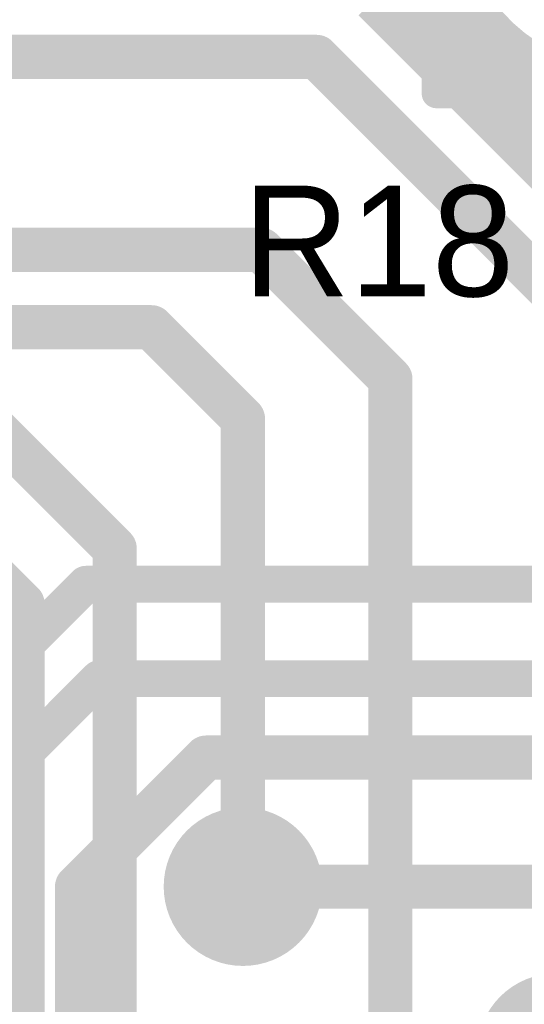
# Model space of a CAD drawing. Extents: x 7.17 to 14.1, y 4 to 11.75.
# Tile 101 of 219: x 9.1 to 9.23, y 7.4 to 7.67. Entities that reach past the tile are written whole.
import ezdxf

# ---------------------------------------------------------------- set-up
doc = ezdxf.new("R2010")
doc.units = 0
doc.layers.get('0').update_dxf_attribs({"linetype": 'CONTINUOUS'})
for name, color, linetype in [('BOTTOMLAYER', 5, 'CONTINUOUS'), ('BOTTOMSOLDER', 6, 'CONTINUOUS'), ('MECHANICAL1', 6, 'CONTINUOUS'), ('MULTILAYER', 9, 'CONTINUOUS'), ('TOPLAYER', 1, 'CONTINUOUS'), ('TOPOVERLAY', 2, 'CONTINUOUS'), ('TOPSOLDER', 216, 'CONTINUOUS')]:
    doc.layers.add(name, color=color, linetype=linetype)

# ---------------------------------------------------------------- blocks, each defined once
blk = doc.blocks.new('HDR5_99')
at = {"layer": 'BOTTOMSOLDER', "const_width": 0.0365}
blk.add_lwpolyline([(0.38175, 0, 1), (0.41825, 0, 1)], format="xyb", close=True, dxfattribs=at)
at = {"layer": 'MULTILAYER', "const_width": 0.0325}
blk.add_lwpolyline([(0.38375, 0, 1), (0.41625, 0, 1)], format="xyb", close=True, dxfattribs=at)
at = {"layer": 'TOPOVERLAY', "const_width": 0.008}
for points in [[(0.45, 0.05), (-0.05, 0.05)], [(0.45, 0.05), (0.45, -0.05)]]:
    blk.add_lwpolyline(points, dxfattribs=at)
at = {"layer": 'TOPOVERLAY', "const_width": 0.004}
blk.add_lwpolyline([(0.448, 0.05, 1), (0.452, 0.05, 1)], format="xyb", close=True, dxfattribs=at)
blk.add_lwpolyline([(0.448, 0.05, 1), (0.452, 0.05, 1)], format="xyb", close=True, dxfattribs=at)
at = {"layer": 'TOPSOLDER', "const_width": 0.0365}
blk.add_lwpolyline([(0.38175, 0, 1), (0.41825, 0, 1)], format="xyb", close=True, dxfattribs=at)

msp = doc.modelspace()

# ---------------------------------------------------------------- linework, layer by layer
at = {"layer": 'BOTTOMLAYER', "const_width": 0.008}
msp.add_lwpolyline([(9.306404, 7.695, -1.029446), (9.213482, 7.697697)], format="xyb", dxfattribs=at)
at = {"layer": 'BOTTOMLAYER'}
for points, const_width in [([(9.174515, 7.69), (9.339611, 7.524904)], 0.008), ([(9.181586, 7.69), (9.346682, 7.524904)], 0.008), ([(9.188657, 7.69), (9.353753, 7.524904)], 0.008), ([(9.195728, 7.69), (9.360824, 7.524904)], 0.008), ([(9.193972, 7.666621), (9.214136, 7.686784)], 0.008), ([(9.197508, 7.663085), (9.215528, 7.681106)], 0.008), ([(9.201043, 7.65955), (9.217472, 7.675979)], 0.008), ([(9.204579, 7.656014), (9.219885, 7.67132)], 0.008), ([(9.191579, 7.669014), (9.256515, 7.604078)], 0.008), ([(9.208115, 7.652479), (9.222718, 7.667082)], 0.008), ([(9.21165, 7.648943), (9.225943, 7.663236)], 0.008), ([(9.215186, 7.645408), (9.229551, 7.659773)], 0.008), ([(7.467405, 7.654904), (9.177405, 7.654904)], 0.012), ([(9.177405, 7.654904), (9.242405, 7.589904)], 0.012), ([(9.218721, 7.641872), (9.233543, 7.656694)], 0.008), ([(9.222257, 7.638336), (9.237936, 7.654016)], 0.008), ([(9.225792, 7.634801), (9.242765, 7.651774)], 0.008), ([(9.229328, 7.631265), (9.248089, 7.650026)], 0.008), ([(9.232863, 7.62773), (9.254009, 7.648875)], 0.008), ([(9.236399, 7.624194), (9.260712, 7.648507)], 0.008), ([(8.749804, 7.602582), (9.162405, 7.602582)], 0.012), ([(9.162405, 7.602582), (9.197405, 7.567582)], 0.012), ([(8.822604, 7.581596), (9.132604, 7.581596)], 0.012), ([(9.132604, 7.581596), (9.157405, 7.556795)], 0.012), ([(9.197405, 7.369904), (9.197405, 7.567582)], 0.012), ([(9.082604, 7.561596), (9.122604, 7.521596)], 0.012), ([(9.157405, 7.429904), (9.157405, 7.556795)], 0.012), ([(9.062604, 7.541596), (9.097604, 7.506596)], 0.012), ([(9.122604, 7.379705), (9.122604, 7.521596)], 0.012), ([(9.097604, 7.366596), (9.097604, 7.506596)], 0.012)]:
    msp.add_lwpolyline(points, dxfattribs=dict(at, const_width=const_width))
for points, const_width in [([(9.220718, 7.667082, 1), (9.224718, 7.667082, 1)], 0.004), ([(9.191972, 7.666621, 1), (9.195972, 7.666621, 1)], 0.004), ([(9.195508, 7.663085, 1), (9.199508, 7.663085, 1)], 0.004), ([(9.223943, 7.663236, 1), (9.227943, 7.663236, 1)], 0.004), ([(9.199043, 7.65955, 1), (9.203043, 7.65955, 1)], 0.004), ([(9.227551, 7.659773, 1), (9.231551, 7.659773, 1)], 0.004), ([(9.174405, 7.654904, 1), (9.180405, 7.654904, 1)], 0.006), ([(9.174405, 7.654904, 1), (9.180405, 7.654904, 1)], 0.006), ([(9.231543, 7.656694, 1), (9.235543, 7.656694, 1)], 0.004), ([(9.202579, 7.656014, 1), (9.206579, 7.656014, 1)], 0.004), ([(9.206114, 7.652479, 1), (9.210114, 7.652479, 1)], 0.004), ([(9.20965, 7.648943, 1), (9.21365, 7.648943, 1)], 0.004), ([(9.213186, 7.645408, 1), (9.217186, 7.645408, 1)], 0.004), ([(9.216721, 7.641872, 1), (9.220721, 7.641872, 1)], 0.004), ([(9.220257, 7.638336, 1), (9.224257, 7.638336, 1)], 0.004), ([(9.223792, 7.634801, 1), (9.227792, 7.634801, 1)], 0.004), ([(9.227328, 7.631265, 1), (9.231328, 7.631265, 1)], 0.004), ([(9.230863, 7.62773, 1), (9.234863, 7.62773, 1)], 0.004), ([(9.234399, 7.624194, 1), (9.238399, 7.624194, 1)], 0.004), ([(9.159405, 7.602582, 1), (9.165405, 7.602582, 1)], 0.006), ([(9.159405, 7.602582, 1), (9.165405, 7.602582, 1)], 0.006), ([(9.129604, 7.581596, 1), (9.135604, 7.581596, 1)], 0.006), ([(9.129604, 7.581596, 1), (9.135604, 7.581596, 1)], 0.006), ([(9.194405, 7.567582, 1), (9.200405, 7.567582, 1)], 0.006), ([(9.194405, 7.567582, 1), (9.200405, 7.567582, 1)], 0.006), ([(9.154405, 7.556795, 1), (9.160405, 7.556795, 1)], 0.006), ([(9.154405, 7.556795, 1), (9.160405, 7.556795, 1)], 0.006), ([(9.119604, 7.521596, 1), (9.125604, 7.521596, 1)], 0.006), ([(9.119604, 7.521596, 1), (9.125604, 7.521596, 1)], 0.006), ([(9.094604, 7.506596, 1), (9.100604, 7.506596, 1)], 0.006), ([(9.094604, 7.506596, 1), (9.100604, 7.506596, 1)], 0.006), ([(9.154405, 7.429904, 1), (9.160405, 7.429904, 1)], 0.006)]:
    msp.add_lwpolyline(points, format="xyb", close=True, dxfattribs=dict(at, const_width=const_width))
at = {"layer": 'BOTTOMSOLDER', "const_width": 0.0215}
for points in [[(9.146655, 7.429904, 1), (9.168155, 7.429904, 1)], [(9.231655, 7.384904, 1), (9.253155, 7.384904, 1)]]:
    msp.add_lwpolyline(points, format="xyb", close=True, dxfattribs=at)
at = {"layer": 'MECHANICAL1', "const_width": 0.01}
for points in [[(9.214904, 7.6525), (9.214904, 7.7375)], [(9.214904, 7.6525), (9.704904, 7.6525)]]:
    msp.add_lwpolyline(points, dxfattribs=at)
at = {"layer": 'MECHANICAL1', "const_width": 0.005}
msp.add_lwpolyline([(9.212404, 7.6525, 1), (9.217404, 7.6525, 1)], format="xyb", close=True, dxfattribs=at)
msp.add_lwpolyline([(9.212404, 7.6525, 1), (9.217404, 7.6525, 1)], format="xyb", close=True, dxfattribs=at)
at = {"layer": 'TOPLAYER'}
for points, const_width in [([(9.072769, 7.469875), (9.114804, 7.51191)], 0.01), ([(9.114804, 7.51191), (9.347404, 7.51191)], 0.01), ([(9.091769, 7.459708), (9.118381, 7.48632)], 0.01), ([(9.118381, 7.48632), (9.347404, 7.48632)], 0.01), ([(9.112405, 7.429904), (9.147405, 7.464904)], 0.012), ([(9.147405, 7.464904), (9.267405, 7.464904)], 0.012), ([(9.112405, 7.284268), (9.112405, 7.429904)], 0.012), ([(9.157405, 7.429904), (9.257405, 7.429904)], 0.012)]:
    msp.add_lwpolyline(points, dxfattribs=dict(at, const_width=const_width))
for points, const_width in [([(9.112304, 7.51191, 1), (9.117304, 7.51191, 1)], 0.005), ([(9.112304, 7.51191, 1), (9.117304, 7.51191, 1)], 0.005), ([(9.115881, 7.48632, 1), (9.120881, 7.48632, 1)], 0.005), ([(9.115881, 7.48632, 1), (9.120881, 7.48632, 1)], 0.005), ([(9.144405, 7.464904, 1), (9.150405, 7.464904, 1)], 0.006), ([(9.144405, 7.464904, 1), (9.150405, 7.464904, 1)], 0.006), ([(9.109405, 7.429904, 1), (9.115405, 7.429904, 1)], 0.006), ([(9.109405, 7.429904, 1), (9.115405, 7.429904, 1)], 0.006), ([(9.154405, 7.429904, 1), (9.160405, 7.429904, 1)], 0.006)]:
    msp.add_lwpolyline(points, format="xyb", close=True, dxfattribs=dict(at, const_width=const_width))
at = {"layer": 'TOPSOLDER', "const_width": 0.0215}
for points in [[(9.146655, 7.429904, 1), (9.168155, 7.429904, 1)], [(9.231655, 7.384904, 1), (9.253155, 7.384904, 1)]]:
    msp.add_lwpolyline(points, format="xyb", close=True, dxfattribs=at)

# ---------------------------------------------------------------- block references
at = {"rotation": 180}
msp.add_blockref('HDR5_99', (9.659904, 7.695), dxfattribs=at)

# ---------------------------------------------------------------- texts
at = {"layer": 'TOPOVERLAY'}
msp.add_text('R18', height=0.03, dxfattribs=at).set_placement((9.157404, 7.59))

doc.saveas('drawing.dxf')
